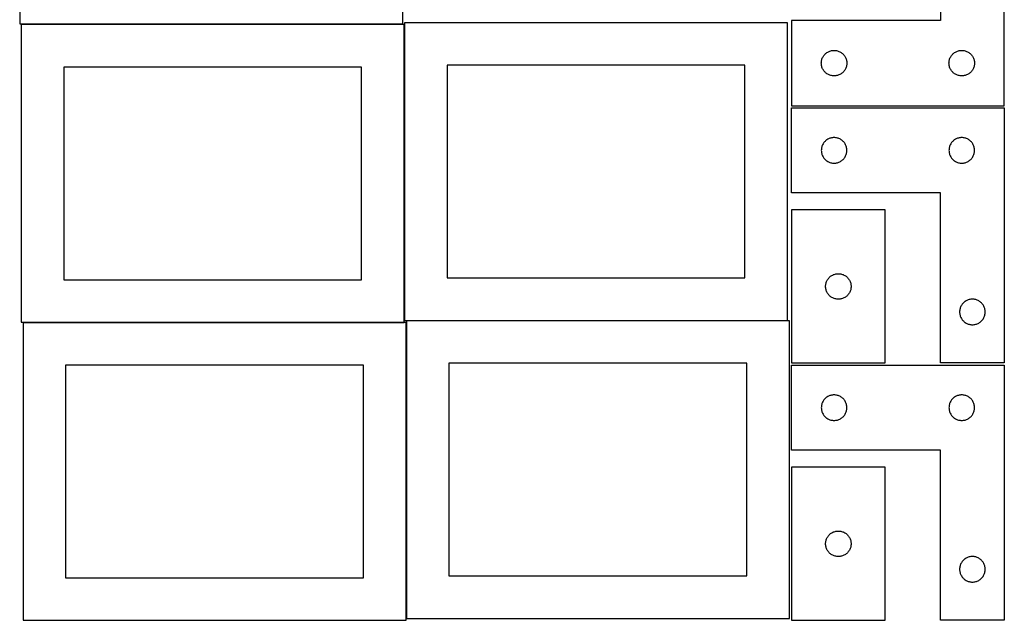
# Model space of a CAD drawing. Header units: millimetres. Extents: x 7 to 1243, y 7 to 2493.
# Tile 2 of 15: x 549 to 1243, y 7 to 430. Entities that reach past the tile are written whole.
import ezdxf

# ---------------------------------------------------------------- set-up
doc = ezdxf.new("R2010")
doc.units = ezdxf.units.MM
doc.layers.add('COMMON', color=5, linetype='CONTINUOUS', true_color=0x0000ff)
doc.layers.add('CUT', color=7, linetype='CONTINUOUS', true_color=0x000000)

msp = doc.modelspace()

# ---------------------------------------------------------------- linework, layer by layer
at = {"layer": 'COMMON'}
for p, q in [((819.674888, 426.763861), (819.674888, 218.041933)), ((550.883737, 216.66386), (819.574888, 216.66386)), ((820.983737, 216.56386), (820.983737, 7.841932)), ((821.083738, 217.941932), (1089.774889, 217.941932))]:
    msp.add_line(p, q, dxfattribs=at)
at = {"layer": 'CUT'}
for p, q in [((548.505974, 637.214792), (548.505974, 427.214792)), ((818.505974, 427.214792), (818.505974, 637.214792)), ((1197.604737, 549.56293), (1197.604737, 429.56293)), ((1242.604737, 369.56293), (1242.604737, 549.56293)), ((548.505974, 427.214792), (818.505974, 427.214792)), ((819.574888, 426.763861), (549.574888, 426.763861)), ((549.574888, 426.763861), (549.574888, 216.763861)), ((819.574888, 216.763861), (819.574888, 426.763861)), ((1089.774889, 428.041933), (819.774889, 428.041933)), ((819.774889, 428.041933), (819.774889, 218.041933)), ((1089.774889, 218.041933), (1089.774889, 428.041933)), ((1197.604737, 429.56293), (1092.604737, 429.56293)), ((1092.604737, 429.56293), (1092.604737, 369.56293)), ((1114.082366, 402.455886), (1114.289821, 403.007081)), ((1114.289821, 403.007081), (1114.532882, 403.543529)), ((1114.532882, 403.543529), (1114.810508, 404.06293)), ((1114.810508, 404.06293), (1115.12151, 404.563063)), ((1115.12151, 404.563063), (1115.464557, 405.041783)), ((1115.464557, 405.041783), (1115.838179, 405.497043)), ((1115.838179, 405.497043), (1116.240776, 405.926891)), ((1116.240776, 405.926891), (1116.670625, 406.329489)), ((1116.670625, 406.329489), (1117.125884, 406.70311)), ((1117.125884, 406.70311), (1117.604605, 407.046157)), ((1117.604605, 407.046157), (1118.104737, 407.357159)), ((1118.104737, 407.357159), (1118.624139, 407.634785)), ((1118.624139, 407.634785), (1119.160586, 407.877846)), ((1119.160586, 407.877846), (1119.711782, 408.085302)), ((1119.711782, 408.085302), (1120.275366, 408.256263)), ((1120.275366, 408.256263), (1120.848924, 408.389998)), ((1120.848924, 408.389998), (1121.430001, 408.485934)), ((1121.430001, 408.485934), (1122.016109, 408.543661)), ((1122.016109, 408.543661), (1122.604737, 408.56293)), ((1122.604737, 408.56293), (1123.193365, 408.543661)), ((1123.193365, 408.543661), (1123.779473, 408.485934)), ((1123.779473, 408.485934), (1124.36055, 408.389998)), ((1124.36055, 408.389998), (1124.934108, 408.256263)), ((1124.934108, 408.256263), (1125.497692, 408.085302)), ((1125.497692, 408.085302), (1126.048888, 407.877846)), ((1126.048888, 407.877846), (1126.585335, 407.634785)), ((1126.585335, 407.634785), (1127.104737, 407.357159)), ((1127.104737, 407.357159), (1127.604869, 407.046157)), ((1127.604869, 407.046157), (1128.08359, 406.70311)), ((1128.08359, 406.70311), (1128.538849, 406.329489)), ((1128.538849, 406.329489), (1128.968698, 405.926891)), ((1128.968698, 405.926891), (1129.371295, 405.497043)), ((1129.371295, 405.497043), (1129.744917, 405.041783)), ((1129.744917, 405.041783), (1130.087963, 404.563063)), ((1130.087963, 404.563063), (1130.398966, 404.06293)), ((1130.398966, 404.06293), (1130.676592, 403.543529)), ((1130.676592, 403.543529), (1130.919653, 403.007081)), ((1130.919653, 403.007081), (1131.127108, 402.455886)), ((1204.082366, 402.455886), (1204.289821, 403.007081)), ((1204.289821, 403.007081), (1204.532882, 403.543529)), ((1204.532882, 403.543529), (1204.810508, 404.06293)), ((1204.810508, 404.06293), (1205.12151, 404.563063)), ((1205.12151, 404.563063), (1205.464557, 405.041783)), ((1205.464557, 405.041783), (1205.838179, 405.497043)), ((1205.838179, 405.497043), (1206.240776, 405.926891)), ((1206.240776, 405.926891), (1206.670625, 406.329489)), ((1206.670625, 406.329489), (1207.125884, 406.70311)), ((1207.125884, 406.70311), (1207.604605, 407.046157)), ((1207.604605, 407.046157), (1208.104737, 407.357159)), ((1208.104737, 407.357159), (1208.624139, 407.634785)), ((1208.624139, 407.634785), (1209.160586, 407.877846)), ((1209.160586, 407.877846), (1209.711782, 408.085302)), ((1209.711782, 408.085302), (1210.275366, 408.256263)), ((1210.275366, 408.256263), (1210.848924, 408.389998)), ((1210.848924, 408.389998), (1211.430001, 408.485934)), ((1211.430001, 408.485934), (1212.016109, 408.543661)), ((1212.016109, 408.543661), (1212.604737, 408.56293)), ((1212.604737, 408.56293), (1213.193365, 408.543661)), ((1213.193365, 408.543661), (1213.779473, 408.485934)), ((1213.779473, 408.485934), (1214.36055, 408.389998)), ((1214.36055, 408.389998), (1214.934108, 408.256263)), ((1214.934108, 408.256263), (1215.497692, 408.085302)), ((1215.497692, 408.085302), (1216.048888, 407.877846)), ((1216.048888, 407.877846), (1216.585335, 407.634785)), ((1216.585335, 407.634785), (1217.104737, 407.357159)), ((1217.104737, 407.357159), (1217.604869, 407.046157)), ((1217.604869, 407.046157), (1218.08359, 406.70311)), ((1218.08359, 406.70311), (1218.538849, 406.329489)), ((1218.538849, 406.329489), (1218.968698, 405.926891)), ((1218.968698, 405.926891), (1219.371295, 405.497043)), ((1219.371295, 405.497043), (1219.744917, 405.041783)), ((1219.744917, 405.041783), (1220.087963, 404.563063)), ((1220.087963, 404.563063), (1220.398966, 404.06293)), ((1220.398966, 404.06293), (1220.676592, 403.543529)), ((1220.676592, 403.543529), (1220.919653, 403.007081)), ((1220.919653, 403.007081), (1221.127108, 402.455886)), ((789.574888, 396.763861), (579.574888, 396.763861)), ((579.574888, 396.763861), (579.574888, 246.763861)), ((789.574888, 246.763861), (789.574888, 396.763861)), ((1059.774889, 398.041933), (849.774889, 398.041933)), ((849.774889, 398.041933), (849.774889, 248.041933)), ((1059.774889, 248.041933), (1059.774889, 398.041933)), ((1113.604737, 399.56293), (1113.624007, 400.151559)), ((1113.624007, 398.974302), (1113.604737, 399.56293)), ((1113.624007, 400.151559), (1113.681733, 400.737666)), ((1113.681733, 398.388195), (1113.624007, 398.974302)), ((1113.681733, 400.737666), (1113.777669, 401.318743)), ((1113.777669, 397.807118), (1113.681733, 398.388195)), ((1113.777669, 401.318743), (1113.911405, 401.892302)), ((1113.911405, 397.233559), (1113.777669, 397.807118)), ((1113.911405, 401.892302), (1114.082366, 402.455886)), ((1114.082366, 396.669975), (1113.911405, 397.233559)), ((1114.289821, 396.11878), (1114.082366, 396.669975)), ((1114.532882, 395.582332), (1114.289821, 396.11878)), ((1130.919653, 396.11878), (1130.676592, 395.582332)), ((1131.127108, 396.669975), (1130.919653, 396.11878)), ((1131.127108, 402.455886), (1131.298069, 401.892302)), ((1131.298069, 397.233559), (1131.127108, 396.669975)), ((1131.298069, 401.892302), (1131.431804, 401.318743)), ((1131.431804, 397.807118), (1131.298069, 397.233559)), ((1131.431804, 401.318743), (1131.527741, 400.737666)), ((1131.527741, 398.388195), (1131.431804, 397.807118)), ((1131.527741, 400.737666), (1131.585467, 400.151559)), ((1131.585467, 398.974302), (1131.527741, 398.388195)), ((1131.585467, 400.151559), (1131.604737, 399.56293)), ((1131.604737, 399.56293), (1131.585467, 398.974302)), ((1203.604737, 399.56293), (1203.624007, 400.151559)), ((1203.624007, 398.974302), (1203.604737, 399.56293)), ((1203.624007, 400.151559), (1203.681733, 400.737666)), ((1203.681733, 398.388195), (1203.624007, 398.974302)), ((1203.681733, 400.737666), (1203.777669, 401.318743)), ((1203.777669, 397.807118), (1203.681733, 398.388195)), ((1203.777669, 401.318743), (1203.911405, 401.892302)), ((1203.911405, 397.233559), (1203.777669, 397.807118)), ((1203.911405, 401.892302), (1204.082366, 402.455886)), ((1204.082366, 396.669975), (1203.911405, 397.233559)), ((1204.289821, 396.11878), (1204.082366, 396.669975)), ((1204.532882, 395.582332), (1204.289821, 396.11878)), ((1220.919653, 396.11878), (1220.676592, 395.582332)), ((1221.127108, 396.669975), (1220.919653, 396.11878)), ((1221.127108, 402.455886), (1221.298069, 401.892302)), ((1221.298069, 397.233559), (1221.127108, 396.669975)), ((1221.298069, 401.892302), (1221.431804, 401.318743)), ((1221.431804, 397.807118), (1221.298069, 397.233559)), ((1221.431804, 401.318743), (1221.527741, 400.737666)), ((1221.527741, 398.388195), (1221.431804, 397.807118)), ((1221.527741, 400.737666), (1221.585467, 400.151559)), ((1221.585467, 398.974302), (1221.527741, 398.388195)), ((1221.585467, 400.151559), (1221.604737, 399.56293)), ((1221.604737, 399.56293), (1221.585467, 398.974302)), ((1114.810508, 395.06293), (1114.532882, 395.582332)), ((1115.12151, 394.562798), (1114.810508, 395.06293)), ((1115.464557, 394.084078), (1115.12151, 394.562798)), ((1115.838179, 393.628818), (1115.464557, 394.084078)), ((1116.240776, 393.198969), (1115.838179, 393.628818)), ((1116.670625, 392.796372), (1116.240776, 393.198969)), ((1117.125884, 392.42275), (1116.670625, 392.796372)), ((1117.604605, 392.079704), (1117.125884, 392.42275)), ((1118.104737, 391.768702), (1117.604605, 392.079704)), ((1118.624139, 391.491076), (1118.104737, 391.768702)), ((1119.160586, 391.248015), (1118.624139, 391.491076)), ((1119.711782, 391.040559), (1119.160586, 391.248015)), ((1120.275366, 390.869598), (1119.711782, 391.040559)), ((1120.848924, 390.735863), (1120.275366, 390.869598)), ((1121.430001, 390.639927), (1120.848924, 390.735863)), ((1122.016109, 390.5822), (1121.430001, 390.639927)), ((1122.604737, 390.56293), (1122.016109, 390.5822)), ((1123.193365, 390.5822), (1122.604737, 390.56293)), ((1123.779473, 390.639927), (1123.193365, 390.5822)), ((1124.36055, 390.735863), (1123.779473, 390.639927)), ((1124.934108, 390.869598), (1124.36055, 390.735863)), ((1125.497692, 391.040559), (1124.934108, 390.869598)), ((1126.048888, 391.248015), (1125.497692, 391.040559)), ((1126.585335, 391.491076), (1126.048888, 391.248015)), ((1127.104737, 391.768702), (1126.585335, 391.491076)), ((1127.604869, 392.079704), (1127.104737, 391.768702)), ((1128.08359, 392.42275), (1127.604869, 392.079704)), ((1128.538849, 392.796372), (1128.08359, 392.42275)), ((1128.968698, 393.198969), (1128.538849, 392.796372)), ((1129.371295, 393.628818), (1128.968698, 393.198969)), ((1129.744917, 394.084078), (1129.371295, 393.628818)), ((1130.087963, 394.562798), (1129.744917, 394.084078)), ((1130.398966, 395.06293), (1130.087963, 394.562798)), ((1130.676592, 395.582332), (1130.398966, 395.06293)), ((1204.810508, 395.06293), (1204.532882, 395.582332)), ((1205.12151, 394.562798), (1204.810508, 395.06293)), ((1205.464557, 394.084078), (1205.12151, 394.562798)), ((1205.838179, 393.628818), (1205.464557, 394.084078)), ((1206.240776, 393.198969), (1205.838179, 393.628818)), ((1206.670625, 392.796372), (1206.240776, 393.198969)), ((1207.125884, 392.42275), (1206.670625, 392.796372)), ((1207.604605, 392.079704), (1207.125884, 392.42275)), ((1208.104737, 391.768702), (1207.604605, 392.079704)), ((1208.624139, 391.491076), (1208.104737, 391.768702)), ((1209.160586, 391.248015), (1208.624139, 391.491076)), ((1209.711782, 391.040559), (1209.160586, 391.248015)), ((1210.275366, 390.869598), (1209.711782, 391.040559)), ((1210.848924, 390.735863), (1210.275366, 390.869598)), ((1211.430001, 390.639927), (1210.848924, 390.735863)), ((1212.016109, 390.5822), (1211.430001, 390.639927)), ((1212.604737, 390.56293), (1212.016109, 390.5822)), ((1213.193365, 390.5822), (1212.604737, 390.56293)), ((1213.779473, 390.639927), (1213.193365, 390.5822)), ((1214.36055, 390.735863), (1213.779473, 390.639927)), ((1214.934108, 390.869598), (1214.36055, 390.735863)), ((1215.497692, 391.040559), (1214.934108, 390.869598)), ((1216.048888, 391.248015), (1215.497692, 391.040559)), ((1216.585335, 391.491076), (1216.048888, 391.248015)), ((1217.104737, 391.768702), (1216.585335, 391.491076)), ((1217.604869, 392.079704), (1217.104737, 391.768702)), ((1218.08359, 392.42275), (1217.604869, 392.079704)), ((1218.538849, 392.796372), (1218.08359, 392.42275)), ((1218.968698, 393.198969), (1218.538849, 392.796372)), ((1219.371295, 393.628818), (1218.968698, 393.198969)), ((1219.744917, 394.084078), (1219.371295, 393.628818)), ((1220.087963, 394.562798), (1219.744917, 394.084078)), ((1220.398966, 395.06293), (1220.087963, 394.562798)), ((1220.676592, 395.582332), (1220.398966, 395.06293)), ((1092.604731, 308.041939), (1092.604731, 368.041939)), ((1092.604731, 368.041939), (1242.604731, 368.041939)), ((1092.604737, 369.56293), (1242.604737, 369.56293)), ((1242.604731, 368.041939), (1242.604731, 188.041939)), ((1113.911399, 340.371311), (1113.777664, 339.797752)), ((1114.08236, 340.934894), (1113.911399, 340.371311)), ((1114.289816, 341.48609), (1114.08236, 340.934894)), ((1114.532877, 342.022537), (1114.289816, 341.48609)), ((1114.810503, 342.541939), (1114.532877, 342.022537)), ((1115.121505, 343.042071), (1114.810503, 342.541939)), ((1115.464551, 343.520792), (1115.121505, 343.042071)), ((1115.838173, 343.976052), (1115.464551, 343.520792)), ((1116.24077, 344.4059), (1115.838173, 343.976052)), ((1116.670619, 344.808497), (1116.24077, 344.4059)), ((1117.125879, 345.182119), (1116.670619, 344.808497)), ((1117.604599, 345.525166), (1117.125879, 345.182119)), ((1118.104731, 345.836168), (1117.604599, 345.525166)), ((1118.624133, 346.113794), (1118.104731, 345.836168)), ((1119.16058, 346.356855), (1118.624133, 346.113794)), ((1119.711776, 346.56431), (1119.16058, 346.356855)), ((1120.27536, 346.735272), (1119.711776, 346.56431)), ((1120.848918, 346.869007), (1120.27536, 346.735272)), ((1121.429996, 346.964943), (1120.848918, 346.869007)), ((1122.016103, 347.022669), (1121.429996, 346.964943)), ((1122.604731, 347.041939), (1122.016103, 347.022669)), ((1123.19336, 347.022669), (1122.604731, 347.041939)), ((1123.779467, 346.964943), (1123.19336, 347.022669)), ((1124.360544, 346.869007), (1123.779467, 346.964943)), ((1124.934103, 346.735272), (1124.360544, 346.869007)), ((1125.497687, 346.56431), (1124.934103, 346.735272)), ((1126.048882, 346.356855), (1125.497687, 346.56431)), ((1126.58533, 346.113794), (1126.048882, 346.356855)), ((1127.104731, 345.836168), (1126.58533, 346.113794)), ((1127.604863, 345.525166), (1127.104731, 345.836168)), ((1128.083584, 345.182119), (1127.604863, 345.525166)), ((1128.538844, 344.808497), (1128.083584, 345.182119)), ((1128.968692, 344.4059), (1128.538844, 344.808497)), ((1129.37129, 343.976052), (1128.968692, 344.4059)), ((1129.744911, 343.520792), (1129.37129, 343.976052)), ((1130.087958, 343.042071), (1129.744911, 343.520792)), ((1130.39896, 342.541939), (1130.087958, 343.042071)), ((1130.676586, 342.022537), (1130.39896, 342.541939)), ((1130.919647, 341.48609), (1130.676586, 342.022537)), ((1131.127103, 340.934894), (1130.919647, 341.48609)), ((1131.298064, 340.371311), (1131.127103, 340.934894)), ((1131.431799, 339.797752), (1131.298064, 340.371311)), ((1203.911399, 340.371311), (1203.777664, 339.797752)), ((1204.08236, 340.934894), (1203.911399, 340.371311)), ((1204.289816, 341.48609), (1204.08236, 340.934894)), ((1204.532877, 342.022537), (1204.289816, 341.48609)), ((1204.810503, 342.541939), (1204.532877, 342.022537)), ((1205.121505, 343.042071), (1204.810503, 342.541939)), ((1205.464551, 343.520792), (1205.121505, 343.042071)), ((1205.838173, 343.976052), (1205.464551, 343.520792)), ((1206.24077, 344.4059), (1205.838173, 343.976052)), ((1206.670619, 344.808497), (1206.24077, 344.4059)), ((1207.125879, 345.182119), (1206.670619, 344.808497)), ((1207.604599, 345.525166), (1207.125879, 345.182119)), ((1208.104731, 345.836168), (1207.604599, 345.525166)), ((1208.624133, 346.113794), (1208.104731, 345.836168)), ((1209.16058, 346.356855), (1208.624133, 346.113794)), ((1209.711776, 346.56431), (1209.16058, 346.356855)), ((1210.27536, 346.735272), (1209.711776, 346.56431)), ((1210.848918, 346.869007), (1210.27536, 346.735272)), ((1211.429996, 346.964943), (1210.848918, 346.869007)), ((1212.016103, 347.022669), (1211.429996, 346.964943)), ((1212.604731, 347.041939), (1212.016103, 347.022669)), ((1213.19336, 347.022669), (1212.604731, 347.041939)), ((1213.779467, 346.964943), (1213.19336, 347.022669)), ((1214.360544, 346.869007), (1213.779467, 346.964943)), ((1214.934103, 346.735272), (1214.360544, 346.869007)), ((1215.497687, 346.56431), (1214.934103, 346.735272)), ((1216.048882, 346.356855), (1215.497687, 346.56431)), ((1216.58533, 346.113794), (1216.048882, 346.356855)), ((1217.104731, 345.836168), (1216.58533, 346.113794)), ((1217.604863, 345.525166), (1217.104731, 345.836168)), ((1218.083584, 345.182119), (1217.604863, 345.525166)), ((1218.538844, 344.808497), (1218.083584, 345.182119)), ((1218.968692, 344.4059), (1218.538844, 344.808497)), ((1219.37129, 343.976052), (1218.968692, 344.4059)), ((1219.744911, 343.520792), (1219.37129, 343.976052)), ((1220.087958, 343.042071), (1219.744911, 343.520792)), ((1220.39896, 342.541939), (1220.087958, 343.042071)), ((1220.676586, 342.022537), (1220.39896, 342.541939)), ((1220.919647, 341.48609), (1220.676586, 342.022537)), ((1221.127103, 340.934894), (1220.919647, 341.48609)), ((1221.298064, 340.371311), (1221.127103, 340.934894)), ((1221.431799, 339.797752), (1221.298064, 340.371311)), ((1113.624001, 338.630567), (1113.604731, 338.041939)), ((1113.604731, 338.041939), (1113.624001, 337.453311)), ((1113.681728, 339.216675), (1113.624001, 338.630567)), ((1113.624001, 337.453311), (1113.681728, 336.867203)), ((1113.777664, 339.797752), (1113.681728, 339.216675)), ((1113.681728, 336.867203), (1113.777664, 336.286126)), ((1113.777664, 336.286126), (1113.911399, 335.712568)), ((1113.911399, 335.712568), (1114.08236, 335.148984)), ((1114.08236, 335.148984), (1114.289816, 334.597788)), ((1114.289816, 334.597788), (1114.532877, 334.061341)), ((1114.532877, 334.061341), (1114.810503, 333.541939)), ((1114.810503, 333.541939), (1115.121505, 333.041807)), ((1130.087958, 333.041807), (1130.39896, 333.541939)), ((1130.39896, 333.541939), (1130.676586, 334.061341)), ((1130.676586, 334.061341), (1130.919647, 334.597788)), ((1130.919647, 334.597788), (1131.127103, 335.148984)), ((1131.127103, 335.148984), (1131.298064, 335.712568)), ((1131.298064, 335.712568), (1131.431799, 336.286126)), ((1131.527735, 339.216675), (1131.431799, 339.797752)), ((1131.431799, 336.286126), (1131.527735, 336.867203)), ((1131.585462, 338.630567), (1131.527735, 339.216675)), ((1131.527735, 336.867203), (1131.585462, 337.453311)), ((1131.604731, 338.041939), (1131.585462, 338.630567)), ((1131.585462, 337.453311), (1131.604731, 338.041939)), ((1203.624001, 338.630567), (1203.604731, 338.041939)), ((1203.604731, 338.041939), (1203.624001, 337.453311)), ((1203.681728, 339.216675), (1203.624001, 338.630567)), ((1203.624001, 337.453311), (1203.681728, 336.867203)), ((1203.777664, 339.797752), (1203.681728, 339.216675)), ((1203.681728, 336.867203), (1203.777664, 336.286126)), ((1203.777664, 336.286126), (1203.911399, 335.712568)), ((1203.911399, 335.712568), (1204.08236, 335.148984)), ((1204.08236, 335.148984), (1204.289816, 334.597788)), ((1204.289816, 334.597788), (1204.532877, 334.061341)), ((1204.532877, 334.061341), (1204.810503, 333.541939)), ((1204.810503, 333.541939), (1205.121505, 333.041807)), ((1220.087958, 333.041807), (1220.39896, 333.541939)), ((1220.39896, 333.541939), (1220.676586, 334.061341)), ((1220.676586, 334.061341), (1220.919647, 334.597788)), ((1220.919647, 334.597788), (1221.127103, 335.148984)), ((1221.127103, 335.148984), (1221.298064, 335.712568)), ((1221.298064, 335.712568), (1221.431799, 336.286126)), ((1221.527735, 339.216675), (1221.431799, 339.797752)), ((1221.431799, 336.286126), (1221.527735, 336.867203)), ((1221.585462, 338.630567), (1221.527735, 339.216675)), ((1221.527735, 336.867203), (1221.585462, 337.453311)), ((1221.604731, 338.041939), (1221.585462, 338.630567)), ((1221.585462, 337.453311), (1221.604731, 338.041939)), ((1115.121505, 333.041807), (1115.464551, 332.563086)), ((1115.464551, 332.563086), (1115.838173, 332.107827)), ((1115.838173, 332.107827), (1116.24077, 331.677978)), ((1116.24077, 331.677978), (1116.670619, 331.275381)), ((1116.670619, 331.275381), (1117.125879, 330.901759)), ((1117.125879, 330.901759), (1117.604599, 330.558713)), ((1117.604599, 330.558713), (1118.104731, 330.247711)), ((1118.104731, 330.247711), (1118.624133, 329.970084)), ((1118.624133, 329.970084), (1119.16058, 329.727023)), ((1119.16058, 329.727023), (1119.711776, 329.519568)), ((1119.711776, 329.519568), (1120.27536, 329.348607)), ((1120.27536, 329.348607), (1120.848918, 329.214872)), ((1120.848918, 329.214872), (1121.429996, 329.118935)), ((1121.429996, 329.118935), (1122.016103, 329.061209)), ((1122.016103, 329.061209), (1122.604731, 329.041939)), ((1122.604731, 329.041939), (1123.19336, 329.061209)), ((1123.19336, 329.061209), (1123.779467, 329.118935)), ((1123.779467, 329.118935), (1124.360544, 329.214872)), ((1124.360544, 329.214872), (1124.934103, 329.348607)), ((1124.934103, 329.348607), (1125.497687, 329.519568)), ((1125.497687, 329.519568), (1126.048882, 329.727023)), ((1126.048882, 329.727023), (1126.58533, 329.970084)), ((1126.58533, 329.970084), (1127.104731, 330.247711)), ((1127.104731, 330.247711), (1127.604863, 330.558713)), ((1127.604863, 330.558713), (1128.083584, 330.901759)), ((1128.083584, 330.901759), (1128.538844, 331.275381)), ((1128.538844, 331.275381), (1128.968692, 331.677978)), ((1128.968692, 331.677978), (1129.37129, 332.107827)), ((1129.37129, 332.107827), (1129.744911, 332.563086)), ((1129.744911, 332.563086), (1130.087958, 333.041807)), ((1205.121505, 333.041807), (1205.464551, 332.563086)), ((1205.464551, 332.563086), (1205.838173, 332.107827)), ((1205.838173, 332.107827), (1206.24077, 331.677978)), ((1206.24077, 331.677978), (1206.670619, 331.275381)), ((1206.670619, 331.275381), (1207.125879, 330.901759)), ((1207.125879, 330.901759), (1207.604599, 330.558713)), ((1207.604599, 330.558713), (1208.104731, 330.247711)), ((1208.104731, 330.247711), (1208.624133, 329.970084)), ((1208.624133, 329.970084), (1209.16058, 329.727023)), ((1209.16058, 329.727023), (1209.711776, 329.519568)), ((1209.711776, 329.519568), (1210.27536, 329.348607)), ((1210.27536, 329.348607), (1210.848918, 329.214872)), ((1210.848918, 329.214872), (1211.429996, 329.118935)), ((1211.429996, 329.118935), (1212.016103, 329.061209)), ((1212.016103, 329.061209), (1212.604731, 329.041939)), ((1212.604731, 329.041939), (1213.19336, 329.061209)), ((1213.19336, 329.061209), (1213.779467, 329.118935)), ((1213.779467, 329.118935), (1214.360544, 329.214872)), ((1214.360544, 329.214872), (1214.934103, 329.348607)), ((1214.934103, 329.348607), (1215.497687, 329.519568)), ((1215.497687, 329.519568), (1216.048882, 329.727023)), ((1216.048882, 329.727023), (1216.58533, 329.970084)), ((1216.58533, 329.970084), (1217.104731, 330.247711)), ((1217.104731, 330.247711), (1217.604863, 330.558713)), ((1217.604863, 330.558713), (1218.083584, 330.901759)), ((1218.083584, 330.901759), (1218.538844, 331.275381)), ((1218.538844, 331.275381), (1218.968692, 331.677978)), ((1218.968692, 331.677978), (1219.37129, 332.107827)), ((1219.37129, 332.107827), (1219.744911, 332.563086)), ((1219.744911, 332.563086), (1220.087958, 333.041807)), ((1197.604731, 308.041939), (1092.604731, 308.041939)), ((1197.604731, 188.041939), (1197.604731, 308.041939)), ((1158.604733, 296.041934), (1092.604733, 296.041934)), ((1092.604733, 296.041934), (1092.604733, 188.041934)), ((1158.604733, 188.041934), (1158.604733, 296.041934)), ((1121.104733, 249.836163), (1121.624135, 250.113789)), ((1121.624135, 250.113789), (1122.160582, 250.35685)), ((1122.160582, 250.35685), (1122.711778, 250.564305)), ((1122.711778, 250.564305), (1123.275362, 250.735267)), ((1123.275362, 250.735267), (1123.84892, 250.869002)), ((1123.84892, 250.869002), (1124.429997, 250.964938)), ((1124.429997, 250.964938), (1125.016105, 251.022665)), ((1125.016105, 251.022665), (1125.604733, 251.041934)), ((1125.604733, 251.041934), (1126.193361, 251.022665)), ((1126.193361, 251.022665), (1126.779469, 250.964938)), ((1126.779469, 250.964938), (1127.360546, 250.869002)), ((1127.360546, 250.869002), (1127.934105, 250.735267)), ((1127.934105, 250.735267), (1128.497688, 250.564305)), ((1128.497688, 250.564305), (1129.048884, 250.35685)), ((1129.048884, 250.35685), (1129.585331, 250.113789)), ((1129.585331, 250.113789), (1130.104733, 249.836163)), ((579.574888, 246.763861), (789.574888, 246.763861)), ((849.774889, 248.041933), (1059.774889, 248.041933)), ((1116.624003, 242.630562), (1116.681729, 243.21667)), ((1116.681729, 243.21667), (1116.777666, 243.797747)), ((1116.777666, 243.797747), (1116.911401, 244.371306)), ((1116.911401, 244.371306), (1117.082362, 244.93489)), ((1117.082362, 244.93489), (1117.289817, 245.486085)), ((1117.289817, 245.486085), (1117.532878, 246.022533)), ((1117.532878, 246.022533), (1117.810505, 246.541934)), ((1117.810505, 246.541934), (1118.121507, 247.042066)), ((1118.121507, 247.042066), (1118.464553, 247.520787)), ((1118.464553, 247.520787), (1118.838175, 247.976047)), ((1118.838175, 247.976047), (1119.240772, 248.405895)), ((1119.240772, 248.405895), (1119.670621, 248.808493)), ((1119.670621, 248.808493), (1120.12588, 249.182114)), ((1120.12588, 249.182114), (1120.604601, 249.525161)), ((1120.604601, 249.525161), (1121.104733, 249.836163)), ((1130.104733, 249.836163), (1130.604865, 249.525161)), ((1130.604865, 249.525161), (1131.083586, 249.182114)), ((1131.083586, 249.182114), (1131.538845, 248.808493)), ((1131.538845, 248.808493), (1131.968694, 248.405895)), ((1131.968694, 248.405895), (1132.371291, 247.976047)), ((1132.371291, 247.976047), (1132.744913, 247.520787)), ((1132.744913, 247.520787), (1133.08796, 247.042066)), ((1133.08796, 247.042066), (1133.398962, 246.541934)), ((1133.398962, 246.541934), (1133.676588, 246.022533)), ((1133.676588, 246.022533), (1133.919649, 245.486085)), ((1133.919649, 245.486085), (1134.127104, 244.93489)), ((1134.127104, 244.93489), (1134.298066, 244.371306)), ((1134.298066, 244.371306), (1134.431801, 243.797747)), ((1134.431801, 243.797747), (1134.527737, 243.21667)), ((1134.527737, 243.21667), (1134.585463, 242.630562)), ((1116.604733, 242.041934), (1116.624003, 242.630562)), ((1116.624003, 241.453306), (1116.604733, 242.041934)), ((1116.681729, 240.867199), (1116.624003, 241.453306)), ((1116.777666, 240.286121), (1116.681729, 240.867199)), ((1116.911401, 239.712563), (1116.777666, 240.286121)), ((1117.082362, 239.148979), (1116.911401, 239.712563)), ((1117.289817, 238.597783), (1117.082362, 239.148979)), ((1117.532878, 238.061336), (1117.289817, 238.597783)), ((1117.810505, 237.541934), (1117.532878, 238.061336)), ((1118.121507, 237.041802), (1117.810505, 237.541934)), ((1118.464553, 236.563081), (1118.121507, 237.041802)), ((1118.838175, 236.107822), (1118.464553, 236.563081)), ((1119.240772, 235.677973), (1118.838175, 236.107822)), ((1132.371291, 236.107822), (1131.968694, 235.677973)), ((1132.744913, 236.563081), (1132.371291, 236.107822)), ((1133.08796, 237.041802), (1132.744913, 236.563081)), ((1133.398962, 237.541934), (1133.08796, 237.041802)), ((1133.676588, 238.061336), (1133.398962, 237.541934)), ((1133.919649, 238.597783), (1133.676588, 238.061336)), ((1134.127104, 239.148979), (1133.919649, 238.597783)), ((1134.298066, 239.712563), (1134.127104, 239.148979)), ((1134.431801, 240.286121), (1134.298066, 239.712563)), ((1134.527737, 240.867199), (1134.431801, 240.286121)), ((1134.585463, 241.453306), (1134.527737, 240.867199)), ((1134.585463, 242.630562), (1134.604733, 242.041934)), ((1134.604733, 242.041934), (1134.585463, 241.453306)), ((1119.670621, 235.275376), (1119.240772, 235.677973)), ((1120.12588, 234.901754), (1119.670621, 235.275376)), ((1120.604601, 234.558708), (1120.12588, 234.901754)), ((1121.104733, 234.247706), (1120.604601, 234.558708)), ((1121.624135, 233.97008), (1121.104733, 234.247706)), ((1122.160582, 233.727019), (1121.624135, 233.97008)), ((1122.711778, 233.519563), (1122.160582, 233.727019)), ((1123.275362, 233.348602), (1122.711778, 233.519563)), ((1123.84892, 233.214867), (1123.275362, 233.348602)), ((1124.429997, 233.118931), (1123.84892, 233.214867)), ((1125.016105, 233.061204), (1124.429997, 233.118931)), ((1125.604733, 233.041934), (1125.016105, 233.061204)), ((1126.193361, 233.061204), (1125.604733, 233.041934)), ((1126.779469, 233.118931), (1126.193361, 233.061204)), ((1127.360546, 233.214867), (1126.779469, 233.118931)), ((1127.934105, 233.348602), (1127.360546, 233.214867)), ((1128.497688, 233.519563), (1127.934105, 233.348602)), ((1129.048884, 233.727019), (1128.497688, 233.519563)), ((1129.585331, 233.97008), (1129.048884, 233.727019)), ((1130.104733, 234.247706), (1129.585331, 233.97008)), ((1130.604865, 234.558708), (1130.104733, 234.247706)), ((1131.083586, 234.901754), (1130.604865, 234.558708)), ((1131.538845, 235.275376), (1131.083586, 234.901754)), ((1131.968694, 235.677973), (1131.538845, 235.275376)), ((1212.964551, 229.520792), (1212.621505, 229.042071)), ((1213.338173, 229.976052), (1212.964551, 229.520792)), ((1213.74077, 230.4059), (1213.338173, 229.976052)), ((1214.170619, 230.808497), (1213.74077, 230.4059)), ((1214.625879, 231.182119), (1214.170619, 230.808497)), ((1215.104599, 231.525166), (1214.625879, 231.182119)), ((1215.604731, 231.836168), (1215.104599, 231.525166)), ((1216.124133, 232.113794), (1215.604731, 231.836168)), ((1216.66058, 232.356855), (1216.124133, 232.113794)), ((1217.211776, 232.56431), (1216.66058, 232.356855)), ((1217.77536, 232.735272), (1217.211776, 232.56431)), ((1218.348918, 232.869007), (1217.77536, 232.735272)), ((1218.929996, 232.964943), (1218.348918, 232.869007)), ((1219.516103, 233.022669), (1218.929996, 232.964943)), ((1220.104731, 233.041939), (1219.516103, 233.022669)), ((1220.69336, 233.022669), (1220.104731, 233.041939)), ((1221.279467, 232.964943), (1220.69336, 233.022669)), ((1221.860544, 232.869007), (1221.279467, 232.964943)), ((1222.434103, 232.735272), (1221.860544, 232.869007)), ((1222.997687, 232.56431), (1222.434103, 232.735272)), ((1223.548882, 232.356855), (1222.997687, 232.56431)), ((1224.08533, 232.113794), (1223.548882, 232.356855)), ((1224.604731, 231.836168), (1224.08533, 232.113794)), ((1225.104863, 231.525166), (1224.604731, 231.836168)), ((1225.583584, 231.182119), (1225.104863, 231.525166)), ((1226.038844, 230.808497), (1225.583584, 231.182119)), ((1226.468692, 230.4059), (1226.038844, 230.808497)), ((1226.87129, 229.976052), (1226.468692, 230.4059)), ((1227.244911, 229.520792), (1226.87129, 229.976052)), ((1227.587958, 229.042071), (1227.244911, 229.520792)), ((1211.124001, 224.630567), (1211.104731, 224.041939)), ((1211.104731, 224.041939), (1211.124001, 223.453311)), ((1211.181728, 225.216675), (1211.124001, 224.630567)), ((1211.124001, 223.453311), (1211.181728, 222.867203)), ((1211.277664, 225.797752), (1211.181728, 225.216675)), ((1211.181728, 222.867203), (1211.277664, 222.286126)), ((1211.411399, 226.371311), (1211.277664, 225.797752)), ((1211.277664, 222.286126), (1211.411399, 221.712568)), ((1211.58236, 226.934894), (1211.411399, 226.371311)), ((1211.789816, 227.48609), (1211.58236, 226.934894)), ((1212.032877, 228.022537), (1211.789816, 227.48609)), ((1212.310503, 228.541939), (1212.032877, 228.022537)), ((1212.621505, 229.042071), (1212.310503, 228.541939)), ((1227.89896, 228.541939), (1227.587958, 229.042071)), ((1228.176586, 228.022537), (1227.89896, 228.541939)), ((1228.419647, 227.48609), (1228.176586, 228.022537)), ((1228.627103, 226.934894), (1228.419647, 227.48609)), ((1228.798064, 226.371311), (1228.627103, 226.934894)), ((1228.931799, 225.797752), (1228.798064, 226.371311)), ((1228.798064, 221.712568), (1228.931799, 222.286126)), ((1229.027735, 225.216675), (1228.931799, 225.797752)), ((1228.931799, 222.286126), (1229.027735, 222.867203)), ((1229.085462, 224.630567), (1229.027735, 225.216675)), ((1229.027735, 222.867203), (1229.085462, 223.453311)), ((1229.104731, 224.041939), (1229.085462, 224.630567)), ((1229.085462, 223.453311), (1229.104731, 224.041939)), ((549.574888, 216.763861), (819.574888, 216.763861)), ((820.883737, 216.56386), (550.883737, 216.56386)), ((550.883737, 216.56386), (550.883737, 6.56386)), ((819.774889, 218.041933), (1089.774889, 218.041933)), ((820.883737, 6.56386), (820.883737, 216.56386)), ((1091.083738, 217.841932), (821.083738, 217.841932)), ((821.083738, 217.841932), (821.083738, 7.841932)), ((1091.083738, 7.841932), (1091.083738, 217.841932)), ((1211.411399, 221.712568), (1211.58236, 221.148984)), ((1211.58236, 221.148984), (1211.789816, 220.597788)), ((1211.789816, 220.597788), (1212.032877, 220.061341)), ((1212.032877, 220.061341), (1212.310503, 219.541939)), ((1212.310503, 219.541939), (1212.621505, 219.041807)), ((1212.621505, 219.041807), (1212.964551, 218.563086)), ((1212.964551, 218.563086), (1213.338173, 218.107827)), ((1213.338173, 218.107827), (1213.74077, 217.677978)), ((1213.74077, 217.677978), (1214.170619, 217.275381)), ((1214.170619, 217.275381), (1214.625879, 216.901759)), ((1214.625879, 216.901759), (1215.104599, 216.558713)), ((1215.104599, 216.558713), (1215.604731, 216.247711)), ((1215.604731, 216.247711), (1216.124133, 215.970084)), ((1216.124133, 215.970084), (1216.66058, 215.727023)), ((1216.66058, 215.727023), (1217.211776, 215.519568)), ((1217.211776, 215.519568), (1217.77536, 215.348607)), ((1217.77536, 215.348607), (1218.348918, 215.214872)), ((1218.348918, 215.214872), (1218.929996, 215.118935)), ((1221.279467, 215.118935), (1221.860544, 215.214872)), ((1221.860544, 215.214872), (1222.434103, 215.348607)), ((1222.434103, 215.348607), (1222.997687, 215.519568)), ((1222.997687, 215.519568), (1223.548882, 215.727023)), ((1223.548882, 215.727023), (1224.08533, 215.970084)), ((1224.08533, 215.970084), (1224.604731, 216.247711)), ((1224.604731, 216.247711), (1225.104863, 216.558713)), ((1225.104863, 216.558713), (1225.583584, 216.901759)), ((1225.583584, 216.901759), (1226.038844, 217.275381)), ((1226.038844, 217.275381), (1226.468692, 217.677978)), ((1226.468692, 217.677978), (1226.87129, 218.107827)), ((1226.87129, 218.107827), (1227.244911, 218.563086)), ((1227.244911, 218.563086), (1227.587958, 219.041807)), ((1227.587958, 219.041807), (1227.89896, 219.541939)), ((1227.89896, 219.541939), (1228.176586, 220.061341)), ((1228.176586, 220.061341), (1228.419647, 220.597788)), ((1228.419647, 220.597788), (1228.627103, 221.148984)), ((1228.627103, 221.148984), (1228.798064, 221.712568)), ((1218.929996, 215.118935), (1219.516103, 215.061209)), ((1219.516103, 215.061209), (1220.104731, 215.041939)), ((1220.104731, 215.041939), (1220.69336, 215.061209)), ((1220.69336, 215.061209), (1221.279467, 215.118935)), ((1061.083738, 187.841932), (851.083738, 187.841932)), ((851.083738, 187.841932), (851.083738, 37.841932)), ((1061.083738, 37.841932), (1061.083738, 187.841932)), ((1092.604733, 188.041934), (1158.604733, 188.041934)), ((1242.604731, 188.041939), (1197.604731, 188.041939)), ((790.883737, 186.56386), (580.883737, 186.56386)), ((580.883737, 186.56386), (580.883737, 36.56386)), ((790.883737, 36.56386), (790.883737, 186.56386)), ((1092.604731, 126.520974), (1092.604731, 186.520974)), ((1092.604731, 186.520974), (1242.604731, 186.520974)), ((1242.604731, 186.520974), (1242.604731, 6.520974)), ((1114.289816, 159.965124), (1114.08236, 159.413929)), ((1114.532877, 160.501572), (1114.289816, 159.965124)), ((1114.810503, 161.020974), (1114.532877, 160.501572)), ((1115.121505, 161.521106), (1114.810503, 161.020974)), ((1115.464551, 161.999826), (1115.121505, 161.521106)), ((1115.838173, 162.455086), (1115.464551, 161.999826)), ((1116.24077, 162.884935), (1115.838173, 162.455086)), ((1116.670619, 163.287532), (1116.24077, 162.884935)), ((1117.125879, 163.661154), (1116.670619, 163.287532)), ((1117.604599, 164.0042), (1117.125879, 163.661154)), ((1118.104731, 164.315202), (1117.604599, 164.0042)), ((1118.624133, 164.592828), (1118.104731, 164.315202)), ((1119.16058, 164.835889), (1118.624133, 164.592828)), ((1119.711776, 165.043345), (1119.16058, 164.835889)), ((1120.27536, 165.214306), (1119.711776, 165.043345)), ((1120.848918, 165.348041), (1120.27536, 165.214306)), ((1121.429996, 165.443977), (1120.848918, 165.348041)), ((1122.016103, 165.501704), (1121.429996, 165.443977)), ((1122.604731, 165.520974), (1122.016103, 165.501704)), ((1123.19336, 165.501704), (1122.604731, 165.520974)), ((1123.779467, 165.443977), (1123.19336, 165.501704)), ((1124.360544, 165.348041), (1123.779467, 165.443977)), ((1124.934103, 165.214306), (1124.360544, 165.348041)), ((1125.497687, 165.043345), (1124.934103, 165.214306)), ((1126.048882, 164.835889), (1125.497687, 165.043345)), ((1126.58533, 164.592828), (1126.048882, 164.835889)), ((1127.104731, 164.315202), (1126.58533, 164.592828)), ((1127.604863, 164.0042), (1127.104731, 164.315202)), ((1128.083584, 163.661154), (1127.604863, 164.0042)), ((1128.538844, 163.287532), (1128.083584, 163.661154)), ((1128.968692, 162.884935), (1128.538844, 163.287532)), ((1129.37129, 162.455086), (1128.968692, 162.884935)), ((1129.744911, 161.999826), (1129.37129, 162.455086)), ((1130.087958, 161.521106), (1129.744911, 161.999826)), ((1130.39896, 161.020974), (1130.087958, 161.521106)), ((1130.676586, 160.501572), (1130.39896, 161.020974)), ((1130.919647, 159.965124), (1130.676586, 160.501572)), ((1131.127103, 159.413929), (1130.919647, 159.965124)), ((1204.289816, 159.965124), (1204.08236, 159.413929)), ((1204.532877, 160.501572), (1204.289816, 159.965124)), ((1204.810503, 161.020974), (1204.532877, 160.501572)), ((1205.121505, 161.521106), (1204.810503, 161.020974)), ((1205.464551, 161.999826), (1205.121505, 161.521106)), ((1205.838173, 162.455086), (1205.464551, 161.999826)), ((1206.24077, 162.884935), (1205.838173, 162.455086)), ((1206.670619, 163.287532), (1206.24077, 162.884935)), ((1207.125879, 163.661154), (1206.670619, 163.287532)), ((1207.604599, 164.0042), (1207.125879, 163.661154)), ((1208.104731, 164.315202), (1207.604599, 164.0042)), ((1208.624133, 164.592828), (1208.104731, 164.315202)), ((1209.16058, 164.835889), (1208.624133, 164.592828)), ((1209.711776, 165.043345), (1209.16058, 164.835889)), ((1210.27536, 165.214306), (1209.711776, 165.043345)), ((1210.848918, 165.348041), (1210.27536, 165.214306)), ((1211.429996, 165.443977), (1210.848918, 165.348041)), ((1212.016103, 165.501704), (1211.429996, 165.443977)), ((1212.604731, 165.520974), (1212.016103, 165.501704)), ((1213.19336, 165.501704), (1212.604731, 165.520974)), ((1213.779467, 165.443977), (1213.19336, 165.501704)), ((1214.360544, 165.348041), (1213.779467, 165.443977)), ((1214.934103, 165.214306), (1214.360544, 165.348041)), ((1215.497687, 165.043345), (1214.934103, 165.214306)), ((1216.048882, 164.835889), (1215.497687, 165.043345)), ((1216.58533, 164.592828), (1216.048882, 164.835889)), ((1217.104731, 164.315202), (1216.58533, 164.592828)), ((1217.604863, 164.0042), (1217.104731, 164.315202)), ((1218.083584, 163.661154), (1217.604863, 164.0042)), ((1218.538844, 163.287532), (1218.083584, 163.661154)), ((1218.968692, 162.884935), (1218.538844, 163.287532)), ((1219.37129, 162.455086), (1218.968692, 162.884935)), ((1219.744911, 161.999826), (1219.37129, 162.455086)), ((1220.087958, 161.521106), (1219.744911, 161.999826)), ((1220.39896, 161.020974), (1220.087958, 161.521106)), ((1220.676586, 160.501572), (1220.39896, 161.020974)), ((1220.919647, 159.965124), (1220.676586, 160.501572)), ((1221.127103, 159.413929), (1220.919647, 159.965124)), ((1113.624001, 157.109602), (1113.604731, 156.520974)), ((1113.604731, 156.520974), (1113.624001, 155.932345)), ((1113.681728, 157.695709), (1113.624001, 157.109602)), ((1113.624001, 155.932345), (1113.681728, 155.346238)), ((1113.777664, 158.276786), (1113.681728, 157.695709)), ((1113.681728, 155.346238), (1113.777664, 154.765161)), ((1113.911399, 158.850345), (1113.777664, 158.276786)), ((1113.777664, 154.765161), (1113.911399, 154.191602)), ((1114.08236, 159.413929), (1113.911399, 158.850345)), ((1113.911399, 154.191602), (1114.08236, 153.628018)), ((1114.08236, 153.628018), (1114.289816, 153.076823)), ((1114.289816, 153.076823), (1114.532877, 152.540375)), ((1130.676586, 152.540375), (1130.919647, 153.076823)), ((1130.919647, 153.076823), (1131.127103, 153.628018)), ((1131.298064, 158.850345), (1131.127103, 159.413929)), ((1131.127103, 153.628018), (1131.298064, 154.191602)), ((1131.431799, 158.276786), (1131.298064, 158.850345)), ((1131.298064, 154.191602), (1131.431799, 154.765161)), ((1131.527735, 157.695709), (1131.431799, 158.276786)), ((1131.431799, 154.765161), (1131.527735, 155.346238)), ((1131.585462, 157.109602), (1131.527735, 157.695709)), ((1131.527735, 155.346238), (1131.585462, 155.932345)), ((1131.604731, 156.520974), (1131.585462, 157.109602)), ((1131.585462, 155.932345), (1131.604731, 156.520974)), ((1203.624001, 157.109602), (1203.604731, 156.520974)), ((1203.604731, 156.520974), (1203.624001, 155.932345)), ((1203.681728, 157.695709), (1203.624001, 157.109602)), ((1203.624001, 155.932345), (1203.681728, 155.346238)), ((1203.777664, 158.276786), (1203.681728, 157.695709)), ((1203.681728, 155.346238), (1203.777664, 154.765161)), ((1203.911399, 158.850345), (1203.777664, 158.276786)), ((1203.777664, 154.765161), (1203.911399, 154.191602)), ((1204.08236, 159.413929), (1203.911399, 158.850345)), ((1203.911399, 154.191602), (1204.08236, 153.628018)), ((1204.08236, 153.628018), (1204.289816, 153.076823)), ((1204.289816, 153.076823), (1204.532877, 152.540375)), ((1220.676586, 152.540375), (1220.919647, 153.076823)), ((1220.919647, 153.076823), (1221.127103, 153.628018)), ((1221.298064, 158.850345), (1221.127103, 159.413929)), ((1221.127103, 153.628018), (1221.298064, 154.191602)), ((1221.431799, 158.276786), (1221.298064, 158.850345)), ((1221.298064, 154.191602), (1221.431799, 154.765161)), ((1221.527735, 157.695709), (1221.431799, 158.276786)), ((1221.431799, 154.765161), (1221.527735, 155.346238)), ((1221.585462, 157.109602), (1221.527735, 157.695709)), ((1221.527735, 155.346238), (1221.585462, 155.932345)), ((1221.604731, 156.520974), (1221.585462, 157.109602)), ((1221.585462, 155.932345), (1221.604731, 156.520974)), ((1114.532877, 152.540375), (1114.810503, 152.020974)), ((1114.810503, 152.020974), (1115.121505, 151.520841)), ((1115.121505, 151.520841), (1115.464551, 151.042121)), ((1115.464551, 151.042121), (1115.838173, 150.586861)), ((1115.838173, 150.586861), (1116.24077, 150.157013)), ((1116.24077, 150.157013), (1116.670619, 149.754415)), ((1116.670619, 149.754415), (1117.125879, 149.380794)), ((1117.125879, 149.380794), (1117.604599, 149.037747)), ((1117.604599, 149.037747), (1118.104731, 148.726745)), ((1118.104731, 148.726745), (1118.624133, 148.449119)), ((1118.624133, 148.449119), (1119.16058, 148.206058)), ((1119.16058, 148.206058), (1119.711776, 147.998602)), ((1119.711776, 147.998602), (1120.27536, 147.827641)), ((1120.27536, 147.827641), (1120.848918, 147.693906)), ((1120.848918, 147.693906), (1121.429996, 147.59797)), ((1121.429996, 147.59797), (1122.016103, 147.540243)), ((1122.016103, 147.540243), (1122.604731, 147.520974)), ((1122.604731, 147.520974), (1123.19336, 147.540243)), ((1123.19336, 147.540243), (1123.779467, 147.59797)), ((1123.779467, 147.59797), (1124.360544, 147.693906)), ((1124.360544, 147.693906), (1124.934103, 147.827641)), ((1124.934103, 147.827641), (1125.497687, 147.998602)), ((1125.497687, 147.998602), (1126.048882, 148.206058)), ((1126.048882, 148.206058), (1126.58533, 148.449119)), ((1126.58533, 148.449119), (1127.104731, 148.726745)), ((1127.104731, 148.726745), (1127.604863, 149.037747)), ((1127.604863, 149.037747), (1128.083584, 149.380794)), ((1128.083584, 149.380794), (1128.538844, 149.754415)), ((1128.538844, 149.754415), (1128.968692, 150.157013)), ((1128.968692, 150.157013), (1129.37129, 150.586861)), ((1129.37129, 150.586861), (1129.744911, 151.042121)), ((1129.744911, 151.042121), (1130.087958, 151.520841)), ((1130.087958, 151.520841), (1130.39896, 152.020974)), ((1130.39896, 152.020974), (1130.676586, 152.540375)), ((1204.532877, 152.540375), (1204.810503, 152.020974)), ((1204.810503, 152.020974), (1205.121505, 151.520841)), ((1205.121505, 151.520841), (1205.464551, 151.042121)), ((1205.464551, 151.042121), (1205.838173, 150.586861)), ((1205.838173, 150.586861), (1206.24077, 150.157013)), ((1206.24077, 150.157013), (1206.670619, 149.754415)), ((1206.670619, 149.754415), (1207.125879, 149.380794)), ((1207.125879, 149.380794), (1207.604599, 149.037747)), ((1207.604599, 149.037747), (1208.104731, 148.726745)), ((1208.104731, 148.726745), (1208.624133, 148.449119)), ((1208.624133, 148.449119), (1209.16058, 148.206058)), ((1209.16058, 148.206058), (1209.711776, 147.998602)), ((1209.711776, 147.998602), (1210.27536, 147.827641)), ((1210.27536, 147.827641), (1210.848918, 147.693906)), ((1210.848918, 147.693906), (1211.429996, 147.59797)), ((1211.429996, 147.59797), (1212.016103, 147.540243)), ((1212.016103, 147.540243), (1212.604731, 147.520974)), ((1212.604731, 147.520974), (1213.19336, 147.540243)), ((1213.19336, 147.540243), (1213.779467, 147.59797)), ((1213.779467, 147.59797), (1214.360544, 147.693906)), ((1214.360544, 147.693906), (1214.934103, 147.827641)), ((1214.934103, 147.827641), (1215.497687, 147.998602)), ((1215.497687, 147.998602), (1216.048882, 148.206058)), ((1216.048882, 148.206058), (1216.58533, 148.449119)), ((1216.58533, 148.449119), (1217.104731, 148.726745)), ((1217.104731, 148.726745), (1217.604863, 149.037747)), ((1217.604863, 149.037747), (1218.083584, 149.380794)), ((1218.083584, 149.380794), (1218.538844, 149.754415)), ((1218.538844, 149.754415), (1218.968692, 150.157013)), ((1218.968692, 150.157013), (1219.37129, 150.586861)), ((1219.37129, 150.586861), (1219.744911, 151.042121)), ((1219.744911, 151.042121), (1220.087958, 151.520841)), ((1220.087958, 151.520841), (1220.39896, 152.020974)), ((1220.39896, 152.020974), (1220.676586, 152.540375)), ((1197.604731, 126.520974), (1092.604731, 126.520974)), ((1197.604731, 6.520974), (1197.604731, 126.520974)), ((1158.604733, 114.520965), (1092.604733, 114.520965)), ((1092.604733, 114.520965), (1092.604733, 6.520965)), ((1158.604733, 6.520965), (1158.604733, 114.520965)), ((1123.84892, 69.348032), (1124.429997, 69.443969)), ((1124.429997, 69.443969), (1125.016105, 69.501695)), ((1125.016105, 69.501695), (1125.604733, 69.520965)), ((1125.604733, 69.520965), (1126.193361, 69.501695)), ((1126.193361, 69.501695), (1126.779469, 69.443969)), ((1126.779469, 69.443969), (1127.360546, 69.348032)), ((1116.777666, 62.276778), (1116.911401, 62.850336)), ((1116.911401, 62.850336), (1117.082362, 63.41392)), ((1117.082362, 63.41392), (1117.289817, 63.965116)), ((1117.289817, 63.965116), (1117.532878, 64.501563)), ((1117.532878, 64.501563), (1117.810505, 65.020965)), ((1117.810505, 65.020965), (1118.121507, 65.521097)), ((1118.121507, 65.521097), (1118.464553, 65.999818)), ((1118.464553, 65.999818), (1118.838175, 66.455077)), ((1118.838175, 66.455077), (1119.240772, 66.884926)), ((1119.240772, 66.884926), (1119.670621, 67.287523)), ((1119.670621, 67.287523), (1120.12588, 67.661145)), ((1120.12588, 67.661145), (1120.604601, 68.004191)), ((1120.604601, 68.004191), (1121.104733, 68.315194)), ((1121.104733, 68.315194), (1121.624135, 68.59282)), ((1121.624135, 68.59282), (1122.160582, 68.835881)), ((1122.160582, 68.835881), (1122.711778, 69.043336)), ((1122.711778, 69.043336), (1123.275362, 69.214297)), ((1123.275362, 69.214297), (1123.84892, 69.348032)), ((1127.360546, 69.348032), (1127.934105, 69.214297)), ((1127.934105, 69.214297), (1128.497688, 69.043336)), ((1128.497688, 69.043336), (1129.048884, 68.835881)), ((1129.048884, 68.835881), (1129.585331, 68.59282)), ((1129.585331, 68.59282), (1130.104733, 68.315194)), ((1130.104733, 68.315194), (1130.604865, 68.004191)), ((1130.604865, 68.004191), (1131.083586, 67.661145)), ((1131.083586, 67.661145), (1131.538845, 67.287523)), ((1131.538845, 67.287523), (1131.968694, 66.884926)), ((1131.968694, 66.884926), (1132.371291, 66.455077)), ((1132.371291, 66.455077), (1132.744913, 65.999818)), ((1132.744913, 65.999818), (1133.08796, 65.521097)), ((1133.08796, 65.521097), (1133.398962, 65.020965)), ((1133.398962, 65.020965), (1133.676588, 64.501563)), ((1133.676588, 64.501563), (1133.919649, 63.965116)), ((1133.919649, 63.965116), (1134.127104, 63.41392)), ((1134.127104, 63.41392), (1134.298066, 62.850336)), ((1134.298066, 62.850336), (1134.431801, 62.276778)), ((1116.604733, 60.520965), (1116.624003, 61.109593)), ((1116.624003, 59.932337), (1116.604733, 60.520965)), ((1116.624003, 61.109593), (1116.681729, 61.695701)), ((1116.681729, 59.346229), (1116.624003, 59.932337)), ((1116.681729, 61.695701), (1116.777666, 62.276778)), ((1116.777666, 58.765152), (1116.681729, 59.346229)), ((1116.911401, 58.191594), (1116.777666, 58.765152)), ((1117.082362, 57.62801), (1116.911401, 58.191594)), ((1117.289817, 57.076814), (1117.082362, 57.62801)), ((1117.532878, 56.540367), (1117.289817, 57.076814)), ((1117.810505, 56.020965), (1117.532878, 56.540367)), ((1118.121507, 55.520833), (1117.810505, 56.020965)), ((1133.398962, 56.020965), (1133.08796, 55.520833)), ((1133.676588, 56.540367), (1133.398962, 56.020965)), ((1133.919649, 57.076814), (1133.676588, 56.540367)), ((1134.127104, 57.62801), (1133.919649, 57.076814)), ((1134.298066, 58.191594), (1134.127104, 57.62801)), ((1134.431801, 58.765152), (1134.298066, 58.191594)), ((1134.431801, 62.276778), (1134.527737, 61.695701)), ((1134.527737, 59.346229), (1134.431801, 58.765152)), ((1134.527737, 61.695701), (1134.585463, 61.109593)), ((1134.585463, 59.932337), (1134.527737, 59.346229)), ((1134.585463, 61.109593), (1134.604733, 60.520965)), ((1134.604733, 60.520965), (1134.585463, 59.932337)), ((1118.464553, 55.042112), (1118.121507, 55.520833)), ((1118.838175, 54.586853), (1118.464553, 55.042112)), ((1119.240772, 54.157004), (1118.838175, 54.586853)), ((1119.670621, 53.754407), (1119.240772, 54.157004)), ((1120.12588, 53.380785), (1119.670621, 53.754407)), ((1120.604601, 53.037738), (1120.12588, 53.380785)), ((1121.104733, 52.726736), (1120.604601, 53.037738)), ((1121.624135, 52.44911), (1121.104733, 52.726736)), ((1122.160582, 52.206049), (1121.624135, 52.44911)), ((1122.711778, 51.998594), (1122.160582, 52.206049)), ((1123.275362, 51.827633), (1122.711778, 51.998594)), ((1123.84892, 51.693897), (1123.275362, 51.827633)), ((1124.429997, 51.597961), (1123.84892, 51.693897)), ((1125.016105, 51.540235), (1124.429997, 51.597961)), ((1125.604733, 51.520965), (1125.016105, 51.540235)), ((1126.193361, 51.540235), (1125.604733, 51.520965)), ((1126.779469, 51.597961), (1126.193361, 51.540235)), ((1127.360546, 51.693897), (1126.779469, 51.597961)), ((1127.934105, 51.827633), (1127.360546, 51.693897)), ((1128.497688, 51.998594), (1127.934105, 51.827633)), ((1129.048884, 52.206049), (1128.497688, 51.998594)), ((1129.585331, 52.44911), (1129.048884, 52.206049)), ((1130.104733, 52.726736), (1129.585331, 52.44911)), ((1130.604865, 53.037738), (1130.104733, 52.726736)), ((1131.083586, 53.380785), (1130.604865, 53.037738)), ((1131.538845, 53.754407), (1131.083586, 53.380785)), ((1131.968694, 54.157004), (1131.538845, 53.754407)), ((1132.371291, 54.586853), (1131.968694, 54.157004)), ((1132.744913, 55.042112), (1132.371291, 54.586853)), ((1133.08796, 55.520833), (1132.744913, 55.042112)), ((1213.74077, 48.884935), (1213.338173, 48.455086)), ((1214.170619, 49.287532), (1213.74077, 48.884935)), ((1214.625879, 49.661154), (1214.170619, 49.287532)), ((1215.104599, 50.0042), (1214.625879, 49.661154)), ((1215.604731, 50.315202), (1215.104599, 50.0042)), ((1216.124133, 50.592828), (1215.604731, 50.315202)), ((1216.66058, 50.835889), (1216.124133, 50.592828)), ((1217.211776, 51.043345), (1216.66058, 50.835889)), ((1217.77536, 51.214306), (1217.211776, 51.043345)), ((1218.348918, 51.348041), (1217.77536, 51.214306)), ((1218.929996, 51.443977), (1218.348918, 51.348041)), ((1219.516103, 51.501704), (1218.929996, 51.443977)), ((1220.104731, 51.520974), (1219.516103, 51.501704)), ((1220.69336, 51.501704), (1220.104731, 51.520974)), ((1221.279467, 51.443977), (1220.69336, 51.501704)), ((1221.860544, 51.348041), (1221.279467, 51.443977)), ((1222.434103, 51.214306), (1221.860544, 51.348041)), ((1222.997687, 51.043345), (1222.434103, 51.214306)), ((1223.548882, 50.835889), (1222.997687, 51.043345)), ((1224.08533, 50.592828), (1223.548882, 50.835889)), ((1224.604731, 50.315202), (1224.08533, 50.592828)), ((1225.104863, 50.0042), (1224.604731, 50.315202)), ((1225.583584, 49.661154), (1225.104863, 50.0042)), ((1226.038844, 49.287532), (1225.583584, 49.661154)), ((1226.468692, 48.884935), (1226.038844, 49.287532)), ((1226.87129, 48.455086), (1226.468692, 48.884935)), ((1211.124001, 43.109602), (1211.104731, 42.520974)), ((1211.104731, 42.520974), (1211.124001, 41.932345)), ((1211.181728, 43.695709), (1211.124001, 43.109602)), ((1211.124001, 41.932345), (1211.181728, 41.346238)), ((1211.277664, 44.276786), (1211.181728, 43.695709)), ((1211.411399, 44.850345), (1211.277664, 44.276786)), ((1211.58236, 45.413929), (1211.411399, 44.850345)), ((1211.789816, 45.965124), (1211.58236, 45.413929)), ((1212.032877, 46.501572), (1211.789816, 45.965124)), ((1212.310503, 47.020974), (1212.032877, 46.501572)), ((1212.621505, 47.521106), (1212.310503, 47.020974)), ((1212.964551, 47.999826), (1212.621505, 47.521106)), ((1213.338173, 48.455086), (1212.964551, 47.999826)), ((1227.244911, 47.999826), (1226.87129, 48.455086)), ((1227.587958, 47.521106), (1227.244911, 47.999826)), ((1227.89896, 47.020974), (1227.587958, 47.521106)), ((1228.176586, 46.501572), (1227.89896, 47.020974)), ((1228.419647, 45.965124), (1228.176586, 46.501572)), ((1228.627103, 45.413929), (1228.419647, 45.965124)), ((1228.798064, 44.850345), (1228.627103, 45.413929)), ((1228.931799, 44.276786), (1228.798064, 44.850345)), ((1229.027735, 43.695709), (1228.931799, 44.276786)), ((1229.085462, 43.109602), (1229.027735, 43.695709)), ((1229.027735, 41.346238), (1229.085462, 41.932345)), ((1229.104731, 42.520974), (1229.085462, 43.109602)), ((1229.085462, 41.932345), (1229.104731, 42.520974)), ((580.883737, 36.56386), (790.883737, 36.56386)), ((851.083738, 37.841932), (1061.083738, 37.841932)), ((1211.181728, 41.346238), (1211.277664, 40.765161)), ((1211.277664, 40.765161), (1211.411399, 40.191602)), ((1211.411399, 40.191602), (1211.58236, 39.628018)), ((1211.58236, 39.628018), (1211.789816, 39.076823)), ((1211.789816, 39.076823), (1212.032877, 38.540375)), ((1212.032877, 38.540375), (1212.310503, 38.020974)), ((1212.310503, 38.020974), (1212.621505, 37.520841)), ((1212.621505, 37.520841), (1212.964551, 37.042121)), ((1212.964551, 37.042121), (1213.338173, 36.586861)), ((1213.338173, 36.586861), (1213.74077, 36.157013)), ((1213.74077, 36.157013), (1214.170619, 35.754415)), ((1214.170619, 35.754415), (1214.625879, 35.380794)), ((1214.625879, 35.380794), (1215.104599, 35.037747)), ((1215.104599, 35.037747), (1215.604731, 34.726745)), ((1215.604731, 34.726745), (1216.124133, 34.449119)), ((1224.08533, 34.449119), (1224.604731, 34.726745)), ((1224.604731, 34.726745), (1225.104863, 35.037747)), ((1225.104863, 35.037747), (1225.583584, 35.380794)), ((1225.583584, 35.380794), (1226.038844, 35.754415)), ((1226.038844, 35.754415), (1226.468692, 36.157013)), ((1226.468692, 36.157013), (1226.87129, 36.586861)), ((1226.87129, 36.586861), (1227.244911, 37.042121)), ((1227.244911, 37.042121), (1227.587958, 37.520841)), ((1227.587958, 37.520841), (1227.89896, 38.020974)), ((1227.89896, 38.020974), (1228.176586, 38.540375)), ((1228.176586, 38.540375), (1228.419647, 39.076823)), ((1228.419647, 39.076823), (1228.627103, 39.628018)), ((1228.627103, 39.628018), (1228.798064, 40.191602)), ((1228.798064, 40.191602), (1228.931799, 40.765161)), ((1228.931799, 40.765161), (1229.027735, 41.346238)), ((1216.124133, 34.449119), (1216.66058, 34.206058)), ((1216.66058, 34.206058), (1217.211776, 33.998602)), ((1217.211776, 33.998602), (1217.77536, 33.827641)), ((1217.77536, 33.827641), (1218.348918, 33.693906)), ((1218.348918, 33.693906), (1218.929996, 33.59797)), ((1218.929996, 33.59797), (1219.516103, 33.540243)), ((1219.516103, 33.540243), (1220.104731, 33.520974)), ((1220.104731, 33.520974), (1220.69336, 33.540243)), ((1220.69336, 33.540243), (1221.279467, 33.59797)), ((1221.279467, 33.59797), (1221.860544, 33.693906)), ((1221.860544, 33.693906), (1222.434103, 33.827641)), ((1222.434103, 33.827641), (1222.997687, 33.998602)), ((1222.997687, 33.998602), (1223.548882, 34.206058)), ((1223.548882, 34.206058), (1224.08533, 34.449119)), ((821.083738, 7.841932), (1091.083738, 7.841932)), ((550.883737, 6.56386), (820.883737, 6.56386)), ((1092.604733, 6.520965), (1158.604733, 6.520965)), ((1242.604731, 6.520974), (1197.604731, 6.520974))]:
    msp.add_line(p, q, dxfattribs=at)

doc.saveas('drawing.dxf')
